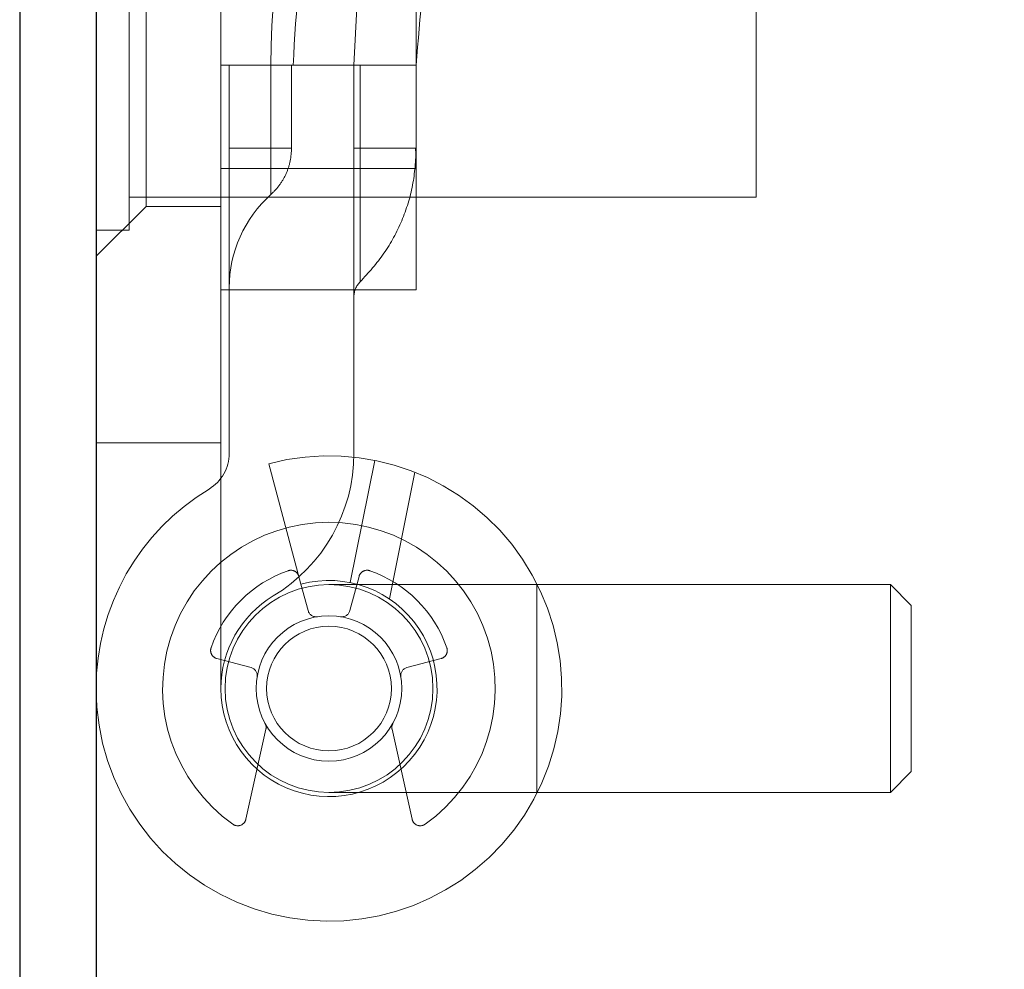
# Model space of a CAD drawing. Header units: inches. Extents: x 0.2 to 10.8, y 0.2 to 8.2.
# Tile 110 of 176: x 3.1298 to 3.1764, y 6.7267 to 6.7717. Entities that reach past the tile are written whole.
import ezdxf

# ---------------------------------------------------------------- set-up
doc = ezdxf.new("R2010")
doc.units = ezdxf.units.IN
doc.header["$MEASUREMENT"] = 0
doc.linetypes.add('HIDDEN', pattern=[0.07500000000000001, 0.05, -0.025])
doc.layers.add('DIMENSIONS', color=140, linetype='Continuous')
doc.styles.add('SLDTEXTSTYLE0', font='TXT', dxfattribs={"width": 0.7})
doc.dimstyles.new('SLDDIMSTYLE1', dxfattribs={"dimtxt": 0.0849609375, "dimasz": 0.13, "dimexe": 0, "dimexo": 0.0625, "dimgap": 0.021240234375, "dimtad": 0, "dimtih": 1, "dimtoh": 1, "dimlfac": 20, "dimrnd": 1e-09, "dimzin": 12, "dimdsep": 46, "dimtxsty": 'SLDTEXTSTYLE0', "dimsah": 1, "dimcen": 0.09, "dimadec": 0, "dimazin": 3, "dimtfac": 1, "dimtmove": 0, "dimatfit": 0, "dimfxl": 0, "dimfrac": 2, "dimtolj": 1, "dimtzin": 12, "dimarcsym": 0})
doc.dimstyles.new('SLDDIMSTYLE2', dxfattribs={"dimtxt": 0.0849609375, "dimasz": 0.13, "dimexe": 0, "dimexo": 0.0625, "dimgap": 0.021240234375, "dimtad": 0, "dimtih": 1, "dimtoh": 1, "dimlfac": 20, "dimrnd": 1e-09, "dimzin": 4, "dimdsep": 46, "dimtxsty": 'SLDTEXTSTYLE0', "dimsah": 1, "dimcen": 0.09, "dimadec": 0, "dimazin": 1, "dimtfac": 1, "dimtofl": 0, "dimtmove": 0, "dimatfit": 3, "dimfxl": 0, "dimfrac": 2, "dimtolj": 1, "dimtzin": 12, "dimarcsym": 0})

# ---------------------------------------------------------------- blocks, each defined once
blk = doc.blocks.new('_D_2')
at = {"layer": 'DIMENSIONS'}
for p, q in [((2.943946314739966, 6.805006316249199), (2.943946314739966, 7.055006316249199)), ((3.088602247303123, 6.805006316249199), (2.818946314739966, 6.805006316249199)), ((3.096671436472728, 6.708973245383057), (2.818946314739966, 6.708973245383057)), ((2.943946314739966, 6.406940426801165), (2.943946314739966, 6.708973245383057)), ((2.427625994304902, 6.406940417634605), (2.399095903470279, 6.406940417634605)), ((2.399095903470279, 6.406940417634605), (2.399095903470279, 6.271909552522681)), ((2.680095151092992, 6.406940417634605), (2.708625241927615, 6.406940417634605)), ((2.708625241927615, 6.406940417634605), (2.708625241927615, 6.271909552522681)), ((2.833285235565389, 6.406940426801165), (2.943946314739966, 6.406940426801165)), ((2.399095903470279, 6.271909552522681), (2.427625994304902, 6.271909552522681)), ((2.708625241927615, 6.271909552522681), (2.680095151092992, 6.271909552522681))]:
    blk.add_line(p, q, dxfattribs=at)
for points in [[(2.943946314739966, 6.805006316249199), (2.963946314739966, 6.935006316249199), (2.923946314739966, 6.935006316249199)], [(2.943946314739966, 6.708973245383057), (2.923946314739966, 6.578973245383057), (2.963946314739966, 6.578973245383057)]]:
    blk.add_solid(points, dxfattribs=at)
at = {"layer": 'DIMENSIONS', "char_height": 0.08333333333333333, "attachment_point": 1, "style": 'SLDTEXTSTYLE0'}
for s, insert in [('1.92', (2.427626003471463, 6.533382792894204)), ('48.8', (2.427625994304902, 6.379331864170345))]:
    blk.add_mtext(s, dxfattribs=dict(at, insert=insert))
blk = doc.blocks.new('_D_3')
at = {"layer": 'DIMENSIONS'}
for p, q in [((3.085225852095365, 7.308973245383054), (2.445205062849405, 7.308973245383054)), ((2.570205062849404, 7.308973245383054), (2.570205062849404, 7.172640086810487)), ((2.408630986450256, 7.018589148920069), (2.380100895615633, 7.018589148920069)), ((2.380100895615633, 7.018589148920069), (2.380100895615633, 6.883558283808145)), ((2.731779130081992, 7.018589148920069), (2.760309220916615, 7.018589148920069)), ((2.760309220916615, 7.018589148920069), (2.760309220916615, 6.883558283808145)), ((2.380100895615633, 6.883558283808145), (2.408630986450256, 6.883558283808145)), ((2.760309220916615, 6.883558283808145), (2.731779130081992, 6.883558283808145)), ((2.570205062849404, 6.708973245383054), (2.570205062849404, 6.864538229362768)), ((3.096671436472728, 6.708973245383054), (2.445205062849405, 6.708973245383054))]:
    blk.add_line(p, q, dxfattribs=at)
for points in [[(2.570205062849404, 7.308973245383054), (2.550205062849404, 7.178973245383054), (2.590205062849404, 7.178973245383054)], [(2.570205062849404, 6.708973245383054), (2.590205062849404, 6.838973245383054), (2.550205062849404, 6.838973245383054)]]:
    blk.add_solid(points, dxfattribs=at)
at = {"layer": 'DIMENSIONS', "char_height": 0.08333333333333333, "attachment_point": 1, "style": 'SLDTEXTSTYLE0'}
for s, insert in [('12.00', (2.408630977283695, 7.145031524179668)), ('304.8', (2.408630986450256, 6.990980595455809))]:
    blk.add_mtext(s, dxfattribs=dict(at, insert=insert))

msp = doc.modelspace()

# ---------------------------------------------------------------- linework, layer by layer
at = {"color": 7, "linetype": 'Continuous', "lineweight": 25}
for p, q in [((3.129825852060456, 6.725818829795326), (3.129825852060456, 7.303573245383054)), ((3.133425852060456, 7.303851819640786), (3.133425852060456, 6.723419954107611))]:
    msp.add_line(p, q, dxfattribs=at)
at = {"color": 7, "linetype": 'HIDDEN', "lineweight": 18}
for p, q in [((3.139331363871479, 6.781384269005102), (3.139331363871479, 6.740045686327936)), ((3.14858136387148, 6.769573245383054), (3.14858136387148, 6.780223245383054)), ((3.134988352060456, 6.761760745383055), (3.134988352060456, 6.777385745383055)), ((3.135788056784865, 6.77626615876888), (3.135788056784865, 6.762880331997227)), ((3.164675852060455, 6.763323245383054), (3.164675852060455, 6.775823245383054)), ((3.139331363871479, 6.769573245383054), (3.14858136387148, 6.769573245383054)), ((3.139725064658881, 6.751181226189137), (3.139725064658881, 6.769573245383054)), ((3.139725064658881, 6.765636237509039), (3.139725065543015, 6.769573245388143)), ((3.139725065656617, 6.769573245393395), (3.139725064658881, 6.765636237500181)), ((3.141697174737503, 6.769573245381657), (3.141697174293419, 6.765636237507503)), ((3.141697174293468, 6.765636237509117), (3.141697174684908, 6.769573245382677)), ((3.141697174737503, 6.769573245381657), (3.141697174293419, 6.765636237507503)), ((3.141697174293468, 6.765636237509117), (3.141697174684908, 6.769573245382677)), ((3.141697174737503, 6.769573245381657), (3.141697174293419, 6.765636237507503)), ((3.141697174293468, 6.765636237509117), (3.141697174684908, 6.769573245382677)), ((3.141697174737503, 6.769573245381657), (3.141697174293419, 6.765636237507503)), ((3.141697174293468, 6.765636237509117), (3.141697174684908, 6.769573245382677)), ((3.141697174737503, 6.769573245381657), (3.141697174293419, 6.765636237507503)), ((3.141697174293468, 6.765636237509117), (3.141697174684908, 6.769573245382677)), ((3.141697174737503, 6.769573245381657), (3.141697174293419, 6.765636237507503)), ((3.141697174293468, 6.765636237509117), (3.141697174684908, 6.769573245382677)), ((3.141697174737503, 6.769573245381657), (3.141697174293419, 6.765636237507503)), ((3.141697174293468, 6.765636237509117), (3.141697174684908, 6.769573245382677)), ((3.141697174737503, 6.769573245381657), (3.141697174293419, 6.765636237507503)), ((3.141697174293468, 6.765636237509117), (3.141697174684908, 6.769573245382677)), ((3.142677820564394, 6.765636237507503), (3.142677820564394, 6.769573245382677)), ((3.145630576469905, 6.769573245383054), (3.145630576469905, 6.751181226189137)), ((3.145630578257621, 6.769573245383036), (3.145630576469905, 6.76563623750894)), ((3.145925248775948, 6.769573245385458), (3.145925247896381, 6.765636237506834)), ((3.145925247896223, 6.765636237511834), (3.145925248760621, 6.769573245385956)), ((3.145925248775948, 6.769573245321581), (3.145925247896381, 6.765636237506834)), ((3.145925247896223, 6.765636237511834), (3.145925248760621, 6.769573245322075)), ((3.145925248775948, 6.769573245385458), (3.145925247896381, 6.765636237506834)), ((3.145925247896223, 6.765636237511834), (3.145925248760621, 6.769573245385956)), ((3.145925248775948, 6.769573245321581), (3.145925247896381, 6.765636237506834)), ((3.145925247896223, 6.765636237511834), (3.145925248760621, 6.769573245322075)), ((3.145925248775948, 6.769573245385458), (3.145925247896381, 6.765636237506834)), ((3.145925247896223, 6.765636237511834), (3.145925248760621, 6.769573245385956)), ((3.145925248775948, 6.769573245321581), (3.145925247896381, 6.765636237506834)), ((3.145925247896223, 6.765636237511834), (3.145925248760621, 6.769573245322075)), ((3.145925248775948, 6.769573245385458), (3.145925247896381, 6.765636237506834)), ((3.145925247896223, 6.765636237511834), (3.145925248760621, 6.769573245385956)), ((3.145925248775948, 6.769573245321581), (3.145925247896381, 6.765636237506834)), ((3.145925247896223, 6.765636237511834), (3.145925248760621, 6.769573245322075)), ((3.148580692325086, 6.765636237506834), (3.148580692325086, 6.769573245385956)), ((3.14858136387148, 6.758923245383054), (3.14858136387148, 6.769573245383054)), ((3.139725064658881, 6.765636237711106), (3.141697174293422, 6.765636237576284)), ((3.139725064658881, 6.765636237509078), (3.141697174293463, 6.765636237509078)), ((3.139725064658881, 6.765636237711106), (3.141697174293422, 6.765636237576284)), ((3.139725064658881, 6.765636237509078), (3.141697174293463, 6.765636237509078)), ((3.139725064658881, 6.765636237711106), (3.141697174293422, 6.765636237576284)), ((3.139725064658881, 6.765636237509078), (3.141697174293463, 6.765636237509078)), ((3.139725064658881, 6.765636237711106), (3.141697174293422, 6.765636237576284)), ((3.139725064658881, 6.765636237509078), (3.141697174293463, 6.765636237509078)), ((3.139725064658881, 6.765636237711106), (3.141697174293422, 6.765636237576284)), ((3.139725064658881, 6.765636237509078), (3.141697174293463, 6.765636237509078)), ((3.139725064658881, 6.765636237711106), (3.141697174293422, 6.765636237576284)), ((3.139725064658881, 6.765636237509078), (3.141697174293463, 6.765636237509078)), ((3.139725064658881, 6.765636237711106), (3.141697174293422, 6.765636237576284)), ((3.139725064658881, 6.765636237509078), (3.141697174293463, 6.765636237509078)), ((3.139725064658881, 6.765636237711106), (3.141697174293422, 6.765636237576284)), ((3.139725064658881, 6.765636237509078), (3.141697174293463, 6.765636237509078)), ((3.145630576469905, 6.765636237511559), (3.145925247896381, 6.765636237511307)), ((3.145630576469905, 6.765636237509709), (3.145925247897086, 6.765636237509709)), ((3.145630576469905, 6.765636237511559), (3.145925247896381, 6.765636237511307)), ((3.145630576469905, 6.765636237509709), (3.145925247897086, 6.765636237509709)), ((3.145630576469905, 6.765636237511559), (3.145925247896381, 6.765636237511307)), ((3.145630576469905, 6.765636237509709), (3.145925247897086, 6.765636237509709)), ((3.145630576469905, 6.765636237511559), (3.145925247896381, 6.765636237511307)), ((3.145630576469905, 6.765636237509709), (3.145925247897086, 6.765636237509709)), ((3.145630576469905, 6.765636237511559), (3.145925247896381, 6.765636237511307)), ((3.145630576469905, 6.765636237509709), (3.145925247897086, 6.765636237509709)), ((3.145630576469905, 6.765636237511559), (3.145925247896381, 6.765636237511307)), ((3.145630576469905, 6.765636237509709), (3.145925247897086, 6.765636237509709)), ((3.145630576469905, 6.765636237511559), (3.145925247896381, 6.765636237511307)), ((3.145630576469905, 6.765636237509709), (3.145925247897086, 6.765636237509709)), ((3.145630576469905, 6.765636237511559), (3.145925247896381, 6.765636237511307)), ((3.145630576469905, 6.765636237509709), (3.145925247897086, 6.765636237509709)), ((3.148493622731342, 6.76563623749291), (3.148407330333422, 6.765636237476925)), ((3.148493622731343, 6.76563623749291), (3.148407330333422, 6.765636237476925)), ((3.148493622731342, 6.76563623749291), (3.148407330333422, 6.765636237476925)), ((3.148493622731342, 6.76563623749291), (3.148407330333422, 6.765636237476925)), ((3.148493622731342, 6.76563623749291), (3.148407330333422, 6.765636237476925)), ((3.148493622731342, 6.76563623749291), (3.148407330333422, 6.765636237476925)), ((3.148493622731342, 6.76563623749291), (3.148407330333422, 6.765636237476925)), ((3.139331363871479, 6.764675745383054), (3.14858136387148, 6.764675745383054)), ((3.134988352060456, 6.763323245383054), (3.164675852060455, 6.763323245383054)), ((3.133425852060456, 6.760518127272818), (3.135788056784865, 6.762880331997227)), ((3.135788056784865, 6.762880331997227), (3.139331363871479, 6.762880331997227)), ((3.133425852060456, 6.761760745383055), (3.134988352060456, 6.761760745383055)), ((3.139331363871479, 6.758923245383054), (3.14858136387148, 6.758923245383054)), ((3.139331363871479, 6.751677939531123), (3.133425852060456, 6.751677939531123)), ((3.141596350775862, 6.750693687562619), (3.143124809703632, 6.744989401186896)), ((3.146614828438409, 6.750854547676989), (3.145454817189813, 6.745064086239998)), ((3.148510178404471, 6.750294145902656), (3.147307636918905, 6.744291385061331)), ((3.147307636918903, 6.744291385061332), (3.14851017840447, 6.750294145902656)), ((3.148510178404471, 6.750294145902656), (3.147307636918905, 6.744291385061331)), ((3.147307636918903, 6.744291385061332), (3.14851017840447, 6.750294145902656)), ((3.148510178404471, 6.750294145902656), (3.147307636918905, 6.744291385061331)), ((3.147307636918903, 6.744291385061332), (3.14851017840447, 6.750294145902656)), ((3.148510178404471, 6.750294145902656), (3.147307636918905, 6.744291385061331)), ((3.147307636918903, 6.744291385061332), (3.14851017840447, 6.750294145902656)), ((3.145437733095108, 6.74373391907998), (3.145872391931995, 6.745356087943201)), ((3.143124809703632, 6.744989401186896), (3.143461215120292, 6.74373391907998)), ((3.154291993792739, 6.744966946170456), (3.1444494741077, 6.744966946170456)), ((3.154291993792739, 6.744966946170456), (3.154291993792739, 6.735124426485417)), ((3.154291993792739, 6.744966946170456), (3.154291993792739, 6.735124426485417)), ((3.154291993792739, 6.744966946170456), (3.154291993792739, 6.735124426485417)), ((3.154291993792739, 6.744966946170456), (3.154291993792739, 6.735124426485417)), ((3.171024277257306, 6.744966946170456), (3.154291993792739, 6.744966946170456)), ((3.171024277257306, 6.744966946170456), (3.171024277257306, 6.735124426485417)), ((3.17200852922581, 6.743982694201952), (3.171024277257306, 6.744966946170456)), ((3.17200852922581, 6.743982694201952), (3.17200852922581, 6.73610867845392)), ((3.140761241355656, 6.741033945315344), (3.139139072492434, 6.741468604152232)), ((3.149759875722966, 6.741468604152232), (3.148137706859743, 6.741033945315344)), ((3.140515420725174, 6.733852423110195), (3.141463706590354, 6.738122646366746)), ((3.147435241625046, 6.738122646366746), (3.148383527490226, 6.733852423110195)), ((3.171024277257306, 6.735124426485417), (3.17200852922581, 6.73610867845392)), ((3.1444494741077, 6.735124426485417), (3.154291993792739, 6.735124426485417)), ((3.154291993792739, 6.735124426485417), (3.171024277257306, 6.735124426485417))]:
    msp.add_line(p, q, dxfattribs=at)
for radius in [0.004921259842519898, 0.003444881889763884, 0.002952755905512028]:
    msp.add_circle((3.1444494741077, 6.740045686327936), radius, dxfattribs=at)
for centre, radius, start, end in [((3.175158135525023, 6.769573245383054), 0.03543307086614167, 0, 180), ((3.175158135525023, 6.769573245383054), 0.02952755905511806, 0, 180), ((3.145630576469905, 6.759033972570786), 0.005905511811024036, 131.7633977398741, 180), ((3.146614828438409, 6.758607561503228), 0.0009842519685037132, 134.4762724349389, 180), ((3.137756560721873, 6.751181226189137), 0.001968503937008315, 301.0075830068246, 0), ((3.137756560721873, 6.751181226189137), 0.007874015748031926, 301.0075830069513, 0), ((3.1444494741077, 6.740045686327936), 0.01102362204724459, 180, 104.9999999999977), ((3.1444494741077, 6.740045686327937), 0.01102362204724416, 121.007583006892, 180), ((3.1444494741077, 6.740045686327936), 0.007874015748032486, 305.2609148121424, 234.7390851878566), ((3.1444494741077, 6.740045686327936), 0.005905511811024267, 109.0960437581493, 160.9039562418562), ((3.142646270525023, 6.745254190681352), 0.0003937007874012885, 14.99999999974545, 109.0960437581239), ((3.146252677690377, 6.745254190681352), 0.0003937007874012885, 70.90395624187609, 165.0000000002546), ((3.1444494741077, 6.740045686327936), 0.005905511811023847, 19.0960437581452, 70.9039562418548), ((3.1444494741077, 6.740045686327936), 0.005118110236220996, 180, 104.9999999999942), ((3.1444494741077, 6.740045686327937), 0.005118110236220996, 121.0075830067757, 180.0000000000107), ((3.143841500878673, 6.743835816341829), 0.0003937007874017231, 194.999999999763, 279.1131578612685), ((3.145057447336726, 6.743835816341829), 0.0003937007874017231, 260.8868421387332, 345.0000000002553), ((3.139240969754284, 6.741848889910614), 0.0003937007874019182, 160.9039562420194, 255.0000000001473), ((3.149657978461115, 6.741848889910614), 0.0003937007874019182, 284.9999999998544, 19.09604375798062), ((3.140659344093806, 6.740653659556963), 0.0003937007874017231, 350.8868421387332, 75.00000000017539), ((3.148239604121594, 6.740653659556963), 0.0003937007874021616, 104.999999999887, 189.1131578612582), ((3.141079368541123, 6.738207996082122), 0.0003937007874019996, 347.4795372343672, 28.60326370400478), ((3.147819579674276, 6.738207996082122), 0.0003937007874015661, 151.3967362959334, 192.5204627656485), ((3.140131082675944, 6.733937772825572), 0.0003937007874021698, 234.7390851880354, 347.4795372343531), ((3.148767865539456, 6.733937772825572), 0.0003937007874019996, 192.5204627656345, 305.2609148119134)]:
    msp.add_arc(centre, radius, start, end, dxfattribs=at)
for points, knots in [([(3.208619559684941, 6.769573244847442), (3.208625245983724, 6.774535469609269), (3.206658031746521, 6.783182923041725), (3.199051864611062, 6.794056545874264), (3.188454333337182, 6.801249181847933), (3.175158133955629, 6.803926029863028), (3.161861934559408, 6.801249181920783), (3.151264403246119, 6.79405654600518), (3.143658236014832, 6.783182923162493), (3.141691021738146, 6.774535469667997), (3.141696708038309, 6.769573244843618)], [4.71241410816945, 4.71241410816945, 4.71241410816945, 4.71241410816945, 5.15721612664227, 5.4883921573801, 5.8858033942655, 6.2832146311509, 6.68062586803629, 7.07803710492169, 7.40921313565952, 7.854015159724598, 7.854015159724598, 7.854015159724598, 7.854015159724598]), ([(3.208619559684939, 6.769573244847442), (3.208625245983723, 6.774535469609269), (3.206658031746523, 6.783182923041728), (3.199051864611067, 6.79405654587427), (3.188454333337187, 6.801249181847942), (3.175158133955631, 6.803926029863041), (3.161861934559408, 6.801249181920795), (3.151264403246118, 6.79405654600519), (3.143658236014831, 6.783182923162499), (3.141691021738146, 6.774535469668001), (3.141696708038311, 6.769573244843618)], [4.71241410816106, 4.71241410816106, 4.71241410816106, 4.71241410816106, 5.15721612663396, 5.48839215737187, 5.88580339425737, 6.28321463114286, 6.68062586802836, 7.07803710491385, 7.40921313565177, 7.854015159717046, 7.854015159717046, 7.854015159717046, 7.854015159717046]), ([(3.208619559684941, 6.769573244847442), (3.208625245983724, 6.774535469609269), (3.206658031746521, 6.783182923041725), (3.199051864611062, 6.794056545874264), (3.188454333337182, 6.801249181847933), (3.175158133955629, 6.803926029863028), (3.161861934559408, 6.801249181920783), (3.151264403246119, 6.79405654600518), (3.143658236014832, 6.783182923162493), (3.141691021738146, 6.774535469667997), (3.141696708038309, 6.769573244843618)], [4.71241410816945, 4.71241410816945, 4.71241410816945, 4.71241410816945, 5.15721612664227, 5.4883921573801, 5.8858033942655, 6.2832146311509, 6.68062586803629, 7.07803710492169, 7.40921313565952, 7.854015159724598, 7.854015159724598, 7.854015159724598, 7.854015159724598]), ([(3.208619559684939, 6.769573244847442), (3.208625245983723, 6.774535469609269), (3.206658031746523, 6.783182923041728), (3.199051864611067, 6.79405654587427), (3.188454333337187, 6.801249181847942), (3.175158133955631, 6.803926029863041), (3.161861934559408, 6.801249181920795), (3.151264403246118, 6.79405654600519), (3.143658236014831, 6.783182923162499), (3.141691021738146, 6.774535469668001), (3.141696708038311, 6.769573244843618)], [4.71241410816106, 4.71241410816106, 4.71241410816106, 4.71241410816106, 5.15721612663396, 5.48839215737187, 5.88580339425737, 6.28321463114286, 6.68062586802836, 7.07803710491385, 7.40921313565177, 7.854015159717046, 7.854015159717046, 7.854015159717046, 7.854015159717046]), ([(3.208619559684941, 6.769573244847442), (3.208625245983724, 6.774535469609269), (3.206658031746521, 6.783182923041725), (3.199051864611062, 6.794056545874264), (3.188454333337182, 6.801249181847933), (3.175158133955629, 6.803926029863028), (3.161861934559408, 6.801249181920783), (3.151264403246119, 6.79405654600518), (3.143658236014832, 6.783182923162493), (3.141691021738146, 6.774535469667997), (3.141696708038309, 6.769573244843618)], [4.71241410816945, 4.71241410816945, 4.71241410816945, 4.71241410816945, 5.15721612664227, 5.4883921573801, 5.8858033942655, 6.2832146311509, 6.68062586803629, 7.07803710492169, 7.40921313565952, 7.854015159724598, 7.854015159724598, 7.854015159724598, 7.854015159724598]), ([(3.208619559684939, 6.769573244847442), (3.208625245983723, 6.774535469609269), (3.206658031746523, 6.783182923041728), (3.199051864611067, 6.79405654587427), (3.188454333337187, 6.801249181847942), (3.175158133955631, 6.803926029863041), (3.161861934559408, 6.801249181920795), (3.151264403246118, 6.79405654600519), (3.143658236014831, 6.783182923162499), (3.141691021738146, 6.774535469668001), (3.141696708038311, 6.769573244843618)], [4.71241410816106, 4.71241410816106, 4.71241410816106, 4.71241410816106, 5.15721612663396, 5.48839215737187, 5.88580339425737, 6.28321463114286, 6.68062586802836, 7.07803710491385, 7.40921313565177, 7.854015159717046, 7.854015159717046, 7.854015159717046, 7.854015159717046]), ([(3.208619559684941, 6.769573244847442), (3.208625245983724, 6.774535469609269), (3.206658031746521, 6.783182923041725), (3.199051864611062, 6.794056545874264), (3.188454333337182, 6.801249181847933), (3.175158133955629, 6.803926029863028), (3.161861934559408, 6.801249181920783), (3.151264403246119, 6.79405654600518), (3.143658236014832, 6.783182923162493), (3.141691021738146, 6.774535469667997), (3.141696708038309, 6.769573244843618)], [4.71241410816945, 4.71241410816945, 4.71241410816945, 4.71241410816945, 5.15721612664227, 5.4883921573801, 5.8858033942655, 6.2832146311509, 6.68062586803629, 7.07803710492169, 7.40921313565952, 7.854015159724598, 7.854015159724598, 7.854015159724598, 7.854015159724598]), ([(3.208619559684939, 6.769573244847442), (3.208625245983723, 6.774535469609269), (3.206658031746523, 6.783182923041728), (3.199051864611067, 6.79405654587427), (3.188454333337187, 6.801249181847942), (3.175158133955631, 6.803926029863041), (3.161861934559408, 6.801249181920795), (3.151264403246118, 6.79405654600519), (3.143658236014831, 6.783182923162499), (3.141691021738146, 6.774535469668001), (3.141696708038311, 6.769573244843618)], [4.71241410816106, 4.71241410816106, 4.71241410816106, 4.71241410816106, 5.15721612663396, 5.48839215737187, 5.88580339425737, 6.28321463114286, 6.68062586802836, 7.07803710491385, 7.40921313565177, 7.854015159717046, 7.854015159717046, 7.854015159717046, 7.854015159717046]), ([(3.141696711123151, 6.769573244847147), (3.141691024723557, 6.774535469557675), (3.143658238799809, 6.783182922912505), (3.151264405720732, 6.79405654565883), (3.161861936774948, 6.801249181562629), (3.175158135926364, 6.803926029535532), (3.188454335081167, 6.801249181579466), (3.199051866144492, 6.794056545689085), (3.206658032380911, 6.783182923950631), (3.208625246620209, 6.774535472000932), (3.208619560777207, 6.769573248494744)], [4.712364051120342, 4.712364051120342, 4.712364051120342, 4.712364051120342, 5.15716607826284, 5.488342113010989, 5.885753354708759, 6.28316459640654, 6.68057583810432, 7.077987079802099, 7.40916311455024, 7.85396503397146, 7.85396503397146, 7.85396503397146, 7.85396503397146]), ([(3.141696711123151, 6.769573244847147), (3.141691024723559, 6.77453546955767), (3.143658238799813, 6.783182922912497), (3.151264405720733, 6.794056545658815), (3.161861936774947, 6.801249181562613), (3.175158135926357, 6.803926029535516), (3.18845433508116, 6.801249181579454), (3.199051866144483, 6.794056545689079), (3.206658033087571, 6.783182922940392), (3.208625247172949, 6.774535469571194), (3.208619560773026, 6.769573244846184)], [4.712364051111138, 4.712364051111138, 4.712364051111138, 4.712364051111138, 5.157166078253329, 5.4883421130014, 5.88575335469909, 6.28316459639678, 6.680575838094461, 7.07798707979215, 7.409163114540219, 7.853965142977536, 7.853965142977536, 7.853965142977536, 7.853965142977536]), ([(3.141696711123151, 6.769573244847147), (3.141691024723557, 6.774535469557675), (3.143658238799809, 6.783182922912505), (3.151264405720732, 6.79405654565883), (3.161861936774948, 6.801249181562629), (3.175158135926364, 6.803926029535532), (3.188454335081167, 6.801249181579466), (3.199051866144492, 6.794056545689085), (3.206658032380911, 6.783182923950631), (3.208625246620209, 6.774535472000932), (3.208619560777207, 6.769573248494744)], [4.712364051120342, 4.712364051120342, 4.712364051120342, 4.712364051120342, 5.15716607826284, 5.488342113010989, 5.885753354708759, 6.28316459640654, 6.68057583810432, 7.077987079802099, 7.40916311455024, 7.85396503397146, 7.85396503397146, 7.85396503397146, 7.85396503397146]), ([(3.141696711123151, 6.769573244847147), (3.141691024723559, 6.77453546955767), (3.143658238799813, 6.783182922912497), (3.151264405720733, 6.794056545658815), (3.161861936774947, 6.801249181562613), (3.175158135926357, 6.803926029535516), (3.18845433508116, 6.801249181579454), (3.199051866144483, 6.794056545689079), (3.206658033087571, 6.783182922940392), (3.208625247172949, 6.774535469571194), (3.208619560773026, 6.769573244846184)], [4.712364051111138, 4.712364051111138, 4.712364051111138, 4.712364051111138, 5.157166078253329, 5.4883421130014, 5.88575335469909, 6.28316459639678, 6.680575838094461, 7.07798707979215, 7.409163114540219, 7.853965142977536, 7.853965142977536, 7.853965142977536, 7.853965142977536]), ([(3.141696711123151, 6.769573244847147), (3.141691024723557, 6.774535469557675), (3.143658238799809, 6.783182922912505), (3.151264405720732, 6.79405654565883), (3.161861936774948, 6.801249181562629), (3.175158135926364, 6.803926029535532), (3.188454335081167, 6.801249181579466), (3.199051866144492, 6.794056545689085), (3.206658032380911, 6.783182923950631), (3.208625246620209, 6.774535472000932), (3.208619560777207, 6.769573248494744)], [4.712364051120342, 4.712364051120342, 4.712364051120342, 4.712364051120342, 5.15716607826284, 5.488342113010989, 5.885753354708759, 6.28316459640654, 6.68057583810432, 7.077987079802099, 7.40916311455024, 7.85396503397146, 7.85396503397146, 7.85396503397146, 7.85396503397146]), ([(3.141696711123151, 6.769573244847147), (3.141691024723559, 6.77453546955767), (3.143658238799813, 6.783182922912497), (3.151264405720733, 6.794056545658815), (3.161861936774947, 6.801249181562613), (3.175158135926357, 6.803926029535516), (3.18845433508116, 6.801249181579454), (3.199051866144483, 6.794056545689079), (3.206658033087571, 6.783182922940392), (3.208625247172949, 6.774535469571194), (3.208619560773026, 6.769573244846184)], [4.712364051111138, 4.712364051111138, 4.712364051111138, 4.712364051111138, 5.157166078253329, 5.4883421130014, 5.88575335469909, 6.28316459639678, 6.680575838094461, 7.07798707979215, 7.409163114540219, 7.853965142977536, 7.853965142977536, 7.853965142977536, 7.853965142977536]), ([(3.141696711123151, 6.769573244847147), (3.141691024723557, 6.774535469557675), (3.143658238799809, 6.783182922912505), (3.151264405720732, 6.79405654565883), (3.161861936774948, 6.801249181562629), (3.175158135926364, 6.803926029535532), (3.188454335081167, 6.801249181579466), (3.199051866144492, 6.794056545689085), (3.206658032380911, 6.783182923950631), (3.208625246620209, 6.774535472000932), (3.208619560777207, 6.769573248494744)], [4.712364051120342, 4.712364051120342, 4.712364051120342, 4.712364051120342, 5.15716607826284, 5.488342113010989, 5.885753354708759, 6.28316459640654, 6.68057583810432, 7.077987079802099, 7.40916311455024, 7.85396503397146, 7.85396503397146, 7.85396503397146, 7.85396503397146]), ([(3.141696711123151, 6.769573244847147), (3.141691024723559, 6.77453546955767), (3.143658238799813, 6.783182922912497), (3.151264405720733, 6.794056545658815), (3.161861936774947, 6.801249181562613), (3.175158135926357, 6.803926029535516), (3.18845433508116, 6.801249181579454), (3.199051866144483, 6.794056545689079), (3.206658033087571, 6.783182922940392), (3.208625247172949, 6.774535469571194), (3.208619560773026, 6.769573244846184)], [4.712364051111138, 4.712364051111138, 4.712364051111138, 4.712364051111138, 5.157166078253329, 5.4883421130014, 5.88575335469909, 6.28316459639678, 6.680575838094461, 7.07798707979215, 7.409163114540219, 7.853965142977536, 7.853965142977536, 7.853965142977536, 7.853965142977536]), ([(3.142751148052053, 6.769565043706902), (3.142903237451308, 6.772182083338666), (3.143204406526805, 6.777364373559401), (3.145981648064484, 6.784415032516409), (3.149791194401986, 6.790215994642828), (3.154167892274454, 6.794580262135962), (3.158598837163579, 6.797661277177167), (3.162752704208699, 6.799691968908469), (3.166526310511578, 6.800954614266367), (3.170285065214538, 6.80176007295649), (3.17451229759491, 6.802158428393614), (3.179557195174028, 6.801905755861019), (3.185302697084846, 6.800641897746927), (3.191463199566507, 6.797960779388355), (3.197576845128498, 6.793522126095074), (3.201970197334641, 6.788283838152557), (3.204778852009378, 6.783168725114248), (3.206416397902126, 6.778776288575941), (3.207467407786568, 6.774188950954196), (3.207554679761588, 6.771065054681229), (3.207596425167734, 6.769570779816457)], [0, 0, 0, 0, 0.07677256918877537, 0.1520258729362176, 0.2197932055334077, 0.2800518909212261, 0.3328038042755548, 0.3780288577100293, 0.4157324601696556, 0.4497021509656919, 0.491022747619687, 0.5404034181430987, 0.5978448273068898, 0.6633181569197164, 0.7368401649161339, 0.8183840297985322, 0.862263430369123, 0.9081569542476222, 0.9560680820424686, 1, 1, 1, 1]), ([(3.148580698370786, 6.769573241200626), (3.14875215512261, 6.771865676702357), (3.149079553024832, 6.776243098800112), (3.151480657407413, 6.782097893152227), (3.154655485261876, 6.786767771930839), (3.158264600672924, 6.790267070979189), (3.161901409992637, 6.792725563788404), (3.165299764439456, 6.794335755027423), (3.168380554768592, 6.795327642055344), (3.171444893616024, 6.7959499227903), (3.174886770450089, 6.796239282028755), (3.1789884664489, 6.795995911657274), (3.183653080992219, 6.794929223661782), (3.188648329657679, 6.792713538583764), (3.193598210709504, 6.789072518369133), (3.197974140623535, 6.783825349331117), (3.200490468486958, 6.778237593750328), (3.201624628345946, 6.773161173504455), (3.201694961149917, 6.770453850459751), (3.201730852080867, 6.769072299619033)], [0, 0, 0, 0, 0.08179200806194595, 0.156182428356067, 0.2231699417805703, 0.2827325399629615, 0.334871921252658, 0.3795686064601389, 0.4168277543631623, 0.4504063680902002, 0.4912536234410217, 0.5400648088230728, 0.5968404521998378, 0.6615526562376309, 0.7342174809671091, 0.8148089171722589, 0.9033104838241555, 0.95065920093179, 1, 1, 1, 1]), ([(3.141697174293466, 6.765636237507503), (3.141697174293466, 6.765348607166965), (3.141697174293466, 6.765061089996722), (3.141697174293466, 6.764529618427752), (3.141697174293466, 6.764285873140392), (3.141697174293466, 6.763879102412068), (3.141697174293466, 6.763716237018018), (3.141697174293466, 6.763496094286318), (3.141697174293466, 6.763438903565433), (3.141697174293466, 6.763438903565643), (3.141697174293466, 6.763496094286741), (3.141697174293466, 6.763716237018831), (3.141697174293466, 6.763879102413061), (3.141697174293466, 6.764285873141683), (3.141697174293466, 6.764529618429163), (3.141697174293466, 6.765061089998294), (3.141697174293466, 6.765348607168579), (3.141697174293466, 6.765636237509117)], [0, 0, 0, 0, 0.125, 0.125, 0.25, 0.25, 0.375, 0.375, 0.5, 0.5, 0.625, 0.625, 0.75, 0.75, 0.875, 0.875, 1, 1, 1, 1]), ([(3.141697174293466, 6.765636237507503), (3.141697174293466, 6.765348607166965), (3.141697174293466, 6.765061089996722), (3.141697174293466, 6.764529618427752), (3.141697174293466, 6.764285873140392), (3.141697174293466, 6.763879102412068), (3.141697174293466, 6.763716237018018), (3.141697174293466, 6.763496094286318), (3.141697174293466, 6.763438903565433), (3.141697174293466, 6.763438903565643), (3.141697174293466, 6.763496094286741), (3.141697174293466, 6.763716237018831), (3.141697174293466, 6.763879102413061), (3.141697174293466, 6.764285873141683), (3.141697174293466, 6.764529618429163), (3.141697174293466, 6.765061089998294), (3.141697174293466, 6.765348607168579), (3.141697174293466, 6.765636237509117)], [0, 0, 0, 0, 0.125, 0.125, 0.25, 0.25, 0.375, 0.375, 0.5, 0.5, 0.625, 0.625, 0.75, 0.75, 0.875, 0.875, 1, 1, 1, 1]), ([(3.141697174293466, 6.765636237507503), (3.141697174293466, 6.765348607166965), (3.141697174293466, 6.765061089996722), (3.141697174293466, 6.764529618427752), (3.141697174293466, 6.764285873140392), (3.141697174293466, 6.763879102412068), (3.141697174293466, 6.763716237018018), (3.141697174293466, 6.763496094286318), (3.141697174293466, 6.763438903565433), (3.141697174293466, 6.763438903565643), (3.141697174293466, 6.763496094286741), (3.141697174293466, 6.763716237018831), (3.141697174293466, 6.763879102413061), (3.141697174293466, 6.764285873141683), (3.141697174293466, 6.764529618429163), (3.141697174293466, 6.765061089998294), (3.141697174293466, 6.765348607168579), (3.141697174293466, 6.765636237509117)], [0, 0, 0, 0, 0.125, 0.125, 0.25, 0.25, 0.375, 0.375, 0.5, 0.5, 0.625, 0.625, 0.75, 0.75, 0.875, 0.875, 1, 1, 1, 1]), ([(3.141697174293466, 6.765636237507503), (3.141697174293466, 6.765348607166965), (3.141697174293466, 6.765061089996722), (3.141697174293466, 6.764529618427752), (3.141697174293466, 6.764285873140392), (3.141697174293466, 6.763879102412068), (3.141697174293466, 6.763716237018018), (3.141697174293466, 6.763496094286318), (3.141697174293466, 6.763438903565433), (3.141697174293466, 6.763438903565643), (3.141697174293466, 6.763496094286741), (3.141697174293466, 6.763716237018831), (3.141697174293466, 6.763879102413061), (3.141697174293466, 6.764285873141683), (3.141697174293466, 6.764529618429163), (3.141697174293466, 6.765061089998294), (3.141697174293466, 6.765348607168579), (3.141697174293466, 6.765636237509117)], [0, 0, 0, 0, 0.125, 0.125, 0.25, 0.25, 0.375, 0.375, 0.5, 0.5, 0.625, 0.625, 0.75, 0.75, 0.875, 0.875, 1, 1, 1, 1]), ([(3.141697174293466, 6.765636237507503), (3.141697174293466, 6.765348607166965), (3.141697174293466, 6.765061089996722), (3.141697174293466, 6.764529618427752), (3.141697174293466, 6.764285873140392), (3.141697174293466, 6.763879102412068), (3.141697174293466, 6.763716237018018), (3.141697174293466, 6.763496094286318), (3.141697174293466, 6.763438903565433), (3.141697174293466, 6.763438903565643), (3.141697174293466, 6.763496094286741), (3.141697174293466, 6.763716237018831), (3.141697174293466, 6.763879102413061), (3.141697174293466, 6.764285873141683), (3.141697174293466, 6.764529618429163), (3.141697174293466, 6.765061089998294), (3.141697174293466, 6.765348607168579), (3.141697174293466, 6.765636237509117)], [0, 0, 0, 0, 0.125, 0.125, 0.25, 0.25, 0.375, 0.375, 0.5, 0.5, 0.625, 0.625, 0.75, 0.75, 0.875, 0.875, 1, 1, 1, 1]), ([(3.141697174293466, 6.765636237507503), (3.141697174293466, 6.765348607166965), (3.141697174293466, 6.765061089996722), (3.141697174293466, 6.764529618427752), (3.141697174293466, 6.764285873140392), (3.141697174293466, 6.763879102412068), (3.141697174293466, 6.763716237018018), (3.141697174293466, 6.763496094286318), (3.141697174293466, 6.763438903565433), (3.141697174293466, 6.763438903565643), (3.141697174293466, 6.763496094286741), (3.141697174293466, 6.763716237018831), (3.141697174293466, 6.763879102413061), (3.141697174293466, 6.764285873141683), (3.141697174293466, 6.764529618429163), (3.141697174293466, 6.765061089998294), (3.141697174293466, 6.765348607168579), (3.141697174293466, 6.765636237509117)], [0, 0, 0, 0, 0.125, 0.125, 0.25, 0.25, 0.375, 0.375, 0.5, 0.5, 0.625, 0.625, 0.75, 0.75, 0.875, 0.875, 1, 1, 1, 1]), ([(3.141697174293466, 6.765636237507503), (3.141697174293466, 6.765348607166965), (3.141697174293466, 6.765061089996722), (3.141697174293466, 6.764529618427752), (3.141697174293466, 6.764285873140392), (3.141697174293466, 6.763879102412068), (3.141697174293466, 6.763716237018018), (3.141697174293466, 6.763496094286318), (3.141697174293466, 6.763438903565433), (3.141697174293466, 6.763438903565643), (3.141697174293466, 6.763496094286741), (3.141697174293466, 6.763716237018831), (3.141697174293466, 6.763879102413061), (3.141697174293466, 6.764285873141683), (3.141697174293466, 6.764529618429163), (3.141697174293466, 6.765061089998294), (3.141697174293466, 6.765348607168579), (3.141697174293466, 6.765636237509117)], [0, 0, 0, 0, 0.125, 0.125, 0.25, 0.25, 0.375, 0.375, 0.5, 0.5, 0.625, 0.625, 0.75, 0.75, 0.875, 0.875, 1, 1, 1, 1]), ([(3.141697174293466, 6.765636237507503), (3.141697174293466, 6.765348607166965), (3.141697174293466, 6.765061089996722), (3.141697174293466, 6.764529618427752), (3.141697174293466, 6.764285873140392), (3.141697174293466, 6.763879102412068), (3.141697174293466, 6.763716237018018), (3.141697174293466, 6.763496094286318), (3.141697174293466, 6.763438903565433), (3.141697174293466, 6.763438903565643), (3.141697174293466, 6.763496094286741), (3.141697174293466, 6.763716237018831), (3.141697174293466, 6.763879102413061), (3.141697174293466, 6.764285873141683), (3.141697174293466, 6.764529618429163), (3.141697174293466, 6.765061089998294), (3.141697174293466, 6.765348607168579), (3.141697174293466, 6.765636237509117)], [0, 0, 0, 0, 0.125, 0.125, 0.25, 0.25, 0.375, 0.375, 0.5, 0.5, 0.625, 0.625, 0.75, 0.75, 0.875, 0.875, 1, 1, 1, 1]), ([(3.141697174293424, 6.7634389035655), (3.141842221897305, 6.763586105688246), (3.142132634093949, 6.763880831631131), (3.14243485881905, 6.764426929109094), (3.142638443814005, 6.765016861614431), (3.142664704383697, 6.765429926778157), (3.142677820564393, 6.765636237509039)], [0, 0, 0, 0, 0.2496727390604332, 0.4998911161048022, 0.7502141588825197, 0.9999999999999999, 0.9999999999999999, 0.9999999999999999, 0.9999999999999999]), ([(3.145925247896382, 6.765636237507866), (3.145925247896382, 6.763973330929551), (3.145925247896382, 6.761514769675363), (3.145925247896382, 6.759639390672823), (3.145925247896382, 6.759145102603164), (3.145925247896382, 6.75963939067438), (3.145925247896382, 6.761514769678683), (3.145925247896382, 6.763973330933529), (3.145925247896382, 6.765636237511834)], [6.283185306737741, 6.283185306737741, 6.283185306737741, 6.283185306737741, 7.068583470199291, 7.46128255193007, 7.85398163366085, 8.24668071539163, 8.6393797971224, 9.42477796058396, 9.42477796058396, 9.42477796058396, 9.42477796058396]), ([(3.145925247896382, 6.765636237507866), (3.145925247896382, 6.763973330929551), (3.145925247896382, 6.761514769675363), (3.145925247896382, 6.759639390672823), (3.145925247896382, 6.759145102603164), (3.145925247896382, 6.75963939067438), (3.145925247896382, 6.761514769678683), (3.145925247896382, 6.763973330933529), (3.145925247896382, 6.765636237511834)], [6.283185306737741, 6.283185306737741, 6.283185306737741, 6.283185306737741, 7.068583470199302, 7.461282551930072, 7.853981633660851, 8.24668071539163, 8.63937979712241, 9.42477796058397, 9.42477796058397, 9.42477796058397, 9.42477796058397]), ([(3.145925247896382, 6.765636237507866), (3.145925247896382, 6.763973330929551), (3.145925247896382, 6.761514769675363), (3.145925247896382, 6.759639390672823), (3.145925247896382, 6.759145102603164), (3.145925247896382, 6.75963939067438), (3.145925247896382, 6.761514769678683), (3.145925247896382, 6.763973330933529), (3.145925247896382, 6.765636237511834)], [6.283185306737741, 6.283185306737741, 6.283185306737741, 6.283185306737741, 7.068583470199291, 7.46128255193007, 7.85398163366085, 8.24668071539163, 8.6393797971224, 9.42477796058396, 9.42477796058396, 9.42477796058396, 9.42477796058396]), ([(3.145925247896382, 6.765636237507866), (3.145925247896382, 6.763973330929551), (3.145925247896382, 6.761514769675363), (3.145925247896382, 6.759639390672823), (3.145925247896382, 6.759145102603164), (3.145925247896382, 6.75963939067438), (3.145925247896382, 6.761514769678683), (3.145925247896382, 6.763973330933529), (3.145925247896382, 6.765636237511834)], [6.283185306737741, 6.283185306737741, 6.283185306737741, 6.283185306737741, 7.068583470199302, 7.461282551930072, 7.853981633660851, 8.24668071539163, 8.63937979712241, 9.42477796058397, 9.42477796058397, 9.42477796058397, 9.42477796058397]), ([(3.145925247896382, 6.765636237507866), (3.145925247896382, 6.763973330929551), (3.145925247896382, 6.761514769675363), (3.145925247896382, 6.759639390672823), (3.145925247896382, 6.759145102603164), (3.145925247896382, 6.75963939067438), (3.145925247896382, 6.761514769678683), (3.145925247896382, 6.763973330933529), (3.145925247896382, 6.765636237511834)], [6.283185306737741, 6.283185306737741, 6.283185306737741, 6.283185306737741, 7.068583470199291, 7.46128255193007, 7.85398163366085, 8.24668071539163, 8.6393797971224, 9.42477796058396, 9.42477796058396, 9.42477796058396, 9.42477796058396]), ([(3.145925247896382, 6.765636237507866), (3.145925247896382, 6.763973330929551), (3.145925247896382, 6.761514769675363), (3.145925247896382, 6.759639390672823), (3.145925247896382, 6.759145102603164), (3.145925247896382, 6.75963939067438), (3.145925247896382, 6.761514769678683), (3.145925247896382, 6.763973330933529), (3.145925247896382, 6.765636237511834)], [6.283185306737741, 6.283185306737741, 6.283185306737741, 6.283185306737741, 7.068583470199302, 7.461282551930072, 7.853981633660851, 8.24668071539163, 8.63937979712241, 9.42477796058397, 9.42477796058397, 9.42477796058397, 9.42477796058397]), ([(3.145925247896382, 6.765636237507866), (3.145925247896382, 6.763973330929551), (3.145925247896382, 6.761514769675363), (3.145925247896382, 6.759639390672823), (3.145925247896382, 6.759145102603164), (3.145925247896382, 6.75963939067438), (3.145925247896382, 6.761514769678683), (3.145925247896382, 6.763973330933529), (3.145925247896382, 6.765636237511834)], [6.283185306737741, 6.283185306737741, 6.283185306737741, 6.283185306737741, 7.068583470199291, 7.46128255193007, 7.85398163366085, 8.24668071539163, 8.6393797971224, 9.42477796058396, 9.42477796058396, 9.42477796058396, 9.42477796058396]), ([(3.145925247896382, 6.765636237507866), (3.145925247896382, 6.763973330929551), (3.145925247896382, 6.761514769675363), (3.145925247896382, 6.759639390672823), (3.145925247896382, 6.759145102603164), (3.145925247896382, 6.75963939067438), (3.145925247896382, 6.761514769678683), (3.145925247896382, 6.763973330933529), (3.145925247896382, 6.765636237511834)], [6.283185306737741, 6.283185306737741, 6.283185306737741, 6.283185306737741, 7.068583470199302, 7.461282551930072, 7.853981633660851, 8.24668071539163, 8.63937979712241, 9.42477796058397, 9.42477796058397, 9.42477796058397, 9.42477796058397]), ([(3.145925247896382, 6.75930986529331), (3.146320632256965, 6.759745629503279), (3.147111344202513, 6.760617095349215), (3.14793841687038, 6.762185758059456), (3.1484813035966, 6.763874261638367), (3.148547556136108, 6.765048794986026), (3.148580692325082, 6.765636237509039)], [0, 0, 0, 0, 0.2500635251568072, 0.5000911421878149, 0.749970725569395, 1, 1, 1, 1]), ([(3.145925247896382, 6.765636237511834), (3.146321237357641, 6.765636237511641), (3.147113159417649, 6.765636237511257), (3.14793115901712, 6.765636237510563), (3.148411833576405, 6.765636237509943), (3.148473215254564, 6.765636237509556), (3.148493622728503, 6.765636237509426)], [0, 0, 0, 0, 0.285974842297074, 0.5719086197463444, 0.8576731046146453, 1, 1, 1, 1]), ([(3.145925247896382, 6.765636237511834), (3.146318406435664, 6.765636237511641), (3.147104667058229, 6.765636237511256), (3.147914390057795, 6.765636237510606), (3.148191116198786, 6.76563623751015), (3.148316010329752, 6.765636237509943)], [0, 0, 0, 0, 0.354318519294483, 0.7085861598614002, 1, 1, 1, 1]), ([(3.145925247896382, 6.765636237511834), (3.146318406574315, 6.765636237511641), (3.14710466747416, 6.765636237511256), (3.14791439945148, 6.765636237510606), (3.14819113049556, 6.765636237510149), (3.148316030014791, 6.765636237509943)], [0, 0, 0, 0, 0.3543137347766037, 0.7085765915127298, 1, 1, 1, 1]), ([(3.145925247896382, 6.765636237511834), (3.146318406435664, 6.765636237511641), (3.147104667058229, 6.765636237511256), (3.147914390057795, 6.765636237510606), (3.148191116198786, 6.76563623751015), (3.148316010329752, 6.765636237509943)], [0, 0, 0, 0, 0.3543185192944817, 0.7085861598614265, 1, 1, 1, 1]), ([(3.145925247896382, 6.765636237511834), (3.146318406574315, 6.765636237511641), (3.14710466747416, 6.765636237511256), (3.147914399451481, 6.765636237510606), (3.14819113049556, 6.765636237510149), (3.148316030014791, 6.765636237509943)], [0, 0, 0, 0, 0.354313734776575, 0.7085765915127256, 1, 1, 1, 1]), ([(3.145925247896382, 6.765636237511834), (3.146318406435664, 6.765636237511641), (3.147104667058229, 6.765636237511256), (3.147914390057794, 6.765636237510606), (3.148191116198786, 6.76563623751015), (3.148316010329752, 6.765636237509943)], [0, 0, 0, 0, 0.3543185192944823, 0.708586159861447, 1, 1, 1, 1]), ([(3.145925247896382, 6.765636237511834), (3.146318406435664, 6.765636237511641), (3.147104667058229, 6.765636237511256), (3.147914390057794, 6.765636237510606), (3.148191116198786, 6.765636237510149), (3.148316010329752, 6.765636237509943)], [0, 0, 0, 0, 0.3543185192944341, 0.7085861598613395, 1, 1, 1, 1]), ([(3.145925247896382, 6.765636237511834), (3.146318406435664, 6.765636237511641), (3.147104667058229, 6.765636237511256), (3.147914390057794, 6.765636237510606), (3.148191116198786, 6.76563623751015), (3.148316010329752, 6.765636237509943)], [0, 0, 0, 0, 0.3543185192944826, 0.7085861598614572, 1, 1, 1, 1]), ([(3.148316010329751, 6.76563623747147), (3.148191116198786, 6.765636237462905), (3.1479143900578, 6.76563623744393), (3.147104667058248, 6.765636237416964), (3.146318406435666, 6.765636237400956), (3.145925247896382, 6.76563623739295)], [0, 0, 0, 0, 0.2914138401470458, 0.645681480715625, 1, 1, 1, 1]), ([(3.148316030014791, 6.765636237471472), (3.148191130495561, 6.765636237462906), (3.147914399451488, 6.765636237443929), (3.147104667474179, 6.765636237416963), (3.146318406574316, 6.765636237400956), (3.145925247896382, 6.76563623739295)], [0, 0, 0, 0, 0.2914234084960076, 0.645686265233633, 0.9999999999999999, 0.9999999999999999, 0.9999999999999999, 0.9999999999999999]), ([(3.148316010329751, 6.76563623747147), (3.148191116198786, 6.765636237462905), (3.1479143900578, 6.76563623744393), (3.147104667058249, 6.765636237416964), (3.146318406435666, 6.765636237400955), (3.145925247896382, 6.76563623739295)], [0, 0, 0, 0, 0.2914138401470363, 0.6456814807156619, 1, 1, 1, 1]), ([(3.148316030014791, 6.765636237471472), (3.148191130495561, 6.765636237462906), (3.147914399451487, 6.765636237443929), (3.14710466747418, 6.765636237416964), (3.146318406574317, 6.765636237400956), (3.145925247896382, 6.76563623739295)], [0, 0, 0, 0, 0.2914234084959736, 0.6456862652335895, 0.9999999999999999, 0.9999999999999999, 0.9999999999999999, 0.9999999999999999]), ([(3.148316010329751, 6.76563623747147), (3.148191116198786, 6.765636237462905), (3.1479143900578, 6.76563623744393), (3.147104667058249, 6.765636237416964), (3.146318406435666, 6.765636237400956), (3.145925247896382, 6.76563623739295)], [0, 0, 0, 0, 0.2914138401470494, 0.6456814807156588, 1, 1, 1, 1]), ([(3.148316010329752, 6.76563623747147), (3.148191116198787, 6.765636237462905), (3.147914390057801, 6.765636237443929), (3.147104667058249, 6.765636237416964), (3.146318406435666, 6.765636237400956), (3.145925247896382, 6.76563623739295)], [0, 0, 0, 0, 0.2914138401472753, 0.6456814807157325, 1, 1, 1, 1]), ([(3.148316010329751, 6.76563623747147), (3.148191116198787, 6.765636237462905), (3.1479143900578, 6.76563623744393), (3.147104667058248, 6.765636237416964), (3.146318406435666, 6.765636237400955), (3.145925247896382, 6.76563623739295)], [0, 0, 0, 0, 0.2914138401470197, 0.6456814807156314, 1, 1, 1, 1]), ([(3.148580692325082, 6.765636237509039), (3.148580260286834, 6.765589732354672), (3.148579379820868, 6.765494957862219), (3.148570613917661, 6.765453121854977), (3.14855685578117, 6.765491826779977), (3.148543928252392, 6.765586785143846), (3.148537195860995, 6.765636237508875)], [0, 0, 0, 0, 0.2296058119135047, 0.4679217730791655, 0.7229045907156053, 1, 1, 1, 1])]:
    msp.add_open_spline(points, degree=3, knots=knots, dxfattribs=at)
for points in [[(3.148580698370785, 6.769573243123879), (3.148580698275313, 6.769573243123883), (3.147600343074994, 6.769573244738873), (3.145925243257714, 6.769573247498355)], [(3.148580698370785, 6.769573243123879), (3.148580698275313, 6.769573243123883), (3.147600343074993, 6.769573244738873), (3.145925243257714, 6.769573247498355)], [(3.148580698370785, 6.769573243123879), (3.148580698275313, 6.769573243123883), (3.147600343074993, 6.769573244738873), (3.145925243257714, 6.769573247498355)], [(3.148580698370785, 6.769573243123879), (3.148580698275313, 6.769573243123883), (3.147600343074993, 6.769573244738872), (3.145925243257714, 6.769573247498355)], [(3.142677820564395, 6.765636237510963), (3.14267782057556, 6.765636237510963), (3.142312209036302, 6.765636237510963), (3.141697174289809, 6.765636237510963)], [(3.141697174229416, 6.765636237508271), (3.14231220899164, 6.765636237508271), (3.142677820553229, 6.765636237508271), (3.142677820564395, 6.765636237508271)], [(3.142677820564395, 6.765636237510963), (3.14267782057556, 6.765636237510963), (3.142312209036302, 6.765636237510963), (3.141697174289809, 6.765636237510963)], [(3.141697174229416, 6.765636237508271), (3.14231220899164, 6.765636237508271), (3.142677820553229, 6.765636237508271), (3.142677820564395, 6.765636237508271)], [(3.142677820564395, 6.765636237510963), (3.14267782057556, 6.765636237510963), (3.142312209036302, 6.765636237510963), (3.141697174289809, 6.765636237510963)], [(3.141697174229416, 6.765636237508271), (3.14231220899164, 6.765636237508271), (3.142677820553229, 6.765636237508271), (3.142677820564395, 6.765636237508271)], [(3.142677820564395, 6.765636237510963), (3.14267782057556, 6.765636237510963), (3.142312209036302, 6.765636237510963), (3.141697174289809, 6.765636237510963)], [(3.141697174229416, 6.765636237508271), (3.14231220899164, 6.765636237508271), (3.142677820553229, 6.765636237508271), (3.142677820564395, 6.765636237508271)], [(3.142677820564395, 6.765636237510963), (3.14267782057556, 6.765636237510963), (3.142312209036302, 6.765636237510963), (3.141697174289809, 6.765636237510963)], [(3.141697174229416, 6.765636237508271), (3.14231220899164, 6.765636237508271), (3.142677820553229, 6.765636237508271), (3.142677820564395, 6.765636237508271)], [(3.142677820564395, 6.765636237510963), (3.14267782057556, 6.765636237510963), (3.142312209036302, 6.765636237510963), (3.141697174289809, 6.765636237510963)], [(3.141697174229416, 6.765636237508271), (3.14231220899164, 6.765636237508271), (3.142677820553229, 6.765636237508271), (3.142677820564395, 6.765636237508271)], [(3.142677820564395, 6.765636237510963), (3.14267782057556, 6.765636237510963), (3.142312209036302, 6.765636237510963), (3.141697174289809, 6.765636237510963)], [(3.141697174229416, 6.765636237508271), (3.14231220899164, 6.765636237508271), (3.142677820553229, 6.765636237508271), (3.142677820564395, 6.765636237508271)], [(3.142677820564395, 6.765636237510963), (3.14267782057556, 6.765636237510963), (3.142312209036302, 6.765636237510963), (3.141697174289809, 6.765636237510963)], [(3.141697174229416, 6.765636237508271), (3.14231220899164, 6.765636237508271), (3.142677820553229, 6.765636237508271), (3.142677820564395, 6.765636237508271)], [(3.148580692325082, 6.765636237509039), (3.148582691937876, 6.765636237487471), (3.148109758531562, 6.765636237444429), (3.146762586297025, 6.765636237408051), (3.145925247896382, 6.76563623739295)]]:
    msp.add_open_spline(points, degree=3, dxfattribs=at)

# ---------------------------------------------------------------- dimensions: what is measured, and where the dimension line sits
at = {"layer": 'DIMENSIONS'}
for base, p1, p2, dimstyle, picture, middle in [((2.570205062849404, 7.308973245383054), (3.146671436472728, 6.708973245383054), (3.135225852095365, 7.308973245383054), 'SLDDIMSTYLE2', '_D_3', (2.570205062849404, 7.01858915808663)), ((2.943946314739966, 6.708973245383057), (3.138602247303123, 6.805006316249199), (3.146671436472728, 6.708973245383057), 'SLDDIMSTYLE1', '_D_2', (2.943946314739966, 6.406940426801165))]:
    dim = msp.add_linear_dim(base=base, p1=p1, p2=p2, angle=90.0000000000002, dimstyle=dimstyle, dxfattribs=at)
    dim.commit()
    dim.dimension.update_dxf_attribs({"geometry": picture, "text_midpoint": middle, "dimtype": 160})

doc.saveas('drawing.dxf')
